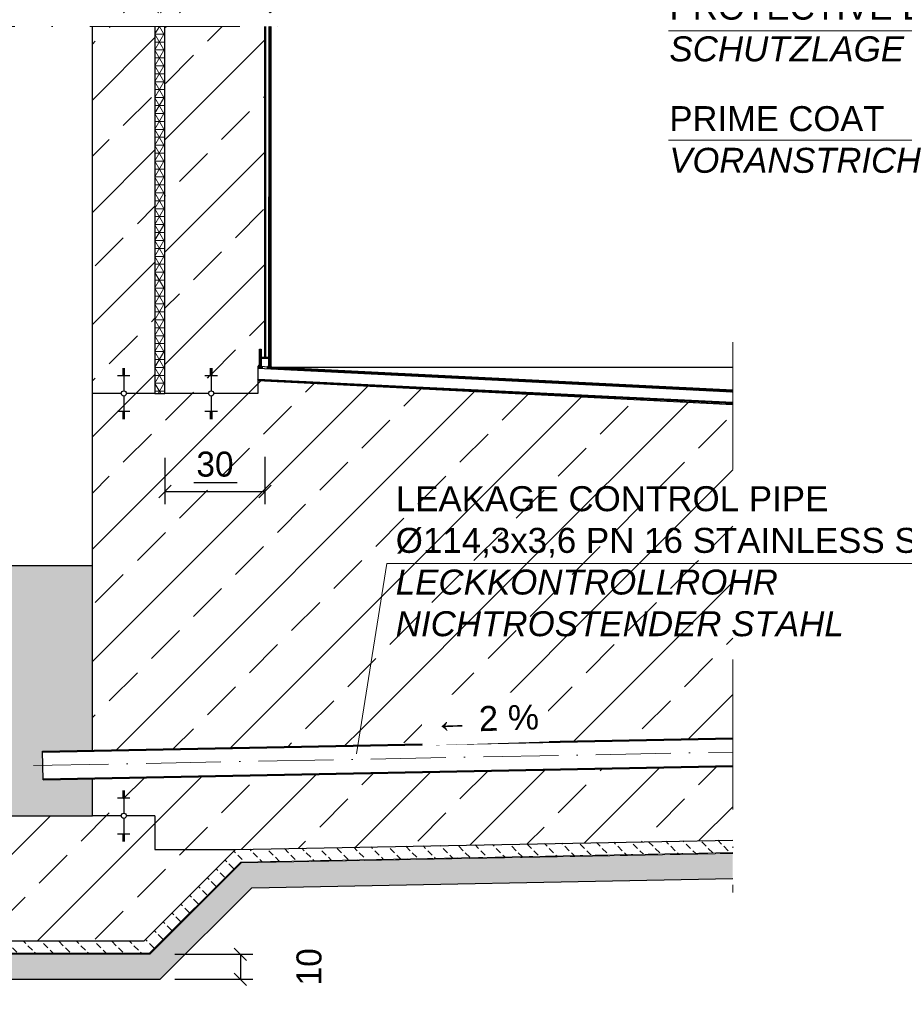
# Model space of a CAD drawing. Header units: millimetres. Extents: x -14064 to 10606674, y -83552 to 74051.
# Tile 11 of 256: x 872 to 4412, y -26565 to -22627. Entities that reach past the tile are written whole.
import ezdxf

# ---------------------------------------------------------------- set-up
doc = ezdxf.new("R2010")
doc.units = ezdxf.units.MM
doc.linetypes.add('ACAD_ISO10W100', pattern=[18, 12, -3, 0, -3])
doc.linetypes.add('JIS_02_1.0', pattern=[2, 1, -1])
doc.layers.add('Bemaßung', color=7, linetype='Continuous', lineweight=9)
doc.layers.add('Beschriftung', color=7, linetype='Continuous', lineweight=9)
doc.styles.add('LBB3.5M1000', font='isocp.shx', dxfattribs={"height": 3.5})
doc.dimstyles.new('DIN', dxfattribs={"dimtxt": 2.5, "dimasz": 2.5, "dimexe": 1.25, "dimexo": 0.625, "dimtad": 1, "dimtih": 1, "dimdec": 4, "dimdsep": 46, "dimlunit": 6, "dimtxsty": 'Standard', "dimcen": 2.5, "dimadec": 0, "dimazin": 0, "dimtfac": 1, "dimtdec": 4, "dimtmove": 0, "dimatfit": 3, "dimfxl": 0, "dimtvp": 1, "dimtolj": 1, "dimtzin": 0, "dimarcsym": 0})
pattern_1 = [(45, (-84081.94, 22019.64), (-224.5064, 224.5064), []), (45, (-83857.43, 22019.64), (-224.5064, 224.5064), [158.75, -79.375])]

# ---------------------------------------------------------------- blocks, each defined once
blk = doc.blocks.new('_Oblique')
at = {"color": 0, "linetype": 'ByBlock', "lineweight": -2}
blk.add_line((-0.5, -0.5), (0.5, 0.5), dxfattribs=at)
blk = doc.blocks.new('*D147')
at = {"color": 0, "lineweight": -2, "transparency": 16777216}
for p, q in [((1453.6, -24379), (1453.6, -24564.1)), ((1853.6, -24376), (1853.6, -24564.1)), ((1453.6, -24514.1), (1853.6, -24514.1))]:
    blk.add_line(p, q, dxfattribs=at)
at = {"layer": 'DEFPOINTS', "color": 0, "transparency": 16777216}
for p in [(1453.6, -23979), (1853.6, -23976), (1853.6, -24514.1)]:
    blk.add_point(p, dxfattribs=at)
at = {"color": 0, "lineweight": -2, "transparency": 16777216, "xscale": 50, "yscale": 50, "zscale": 50, "rotation": 180}
blk.add_blockref('_Oblique', (1453.6, -24514.1), dxfattribs=at)
at = {"color": 0, "lineweight": -2, "transparency": 16777216, "xscale": 50, "yscale": 50, "zscale": 50}
blk.add_blockref('_Oblique', (1853.6, -24514.1), dxfattribs=at)
at = {"color": 0, "transparency": 16777216, "insert": (1653.6, -24405.2), "char_height": 100, "attachment_point": 5}
blk.add_mtext('\\A1;30', dxfattribs=at)
blk = doc.blocks.new('*D189')
at = {"layer": 'Bemaßung', "color": 0, "lineweight": -2, "transparency": 16777216}
for p, q in [((1493.1, -26365.4), (1805.4, -26365.4)), ((1755.4, -26365.4), (1755.4, -26465.4)), ((1493.1, -26465.4), (1805.4, -26465.4))]:
    blk.add_line(p, q, dxfattribs=at)
at = {"layer": 'DEFPOINTS', "color": 0, "transparency": 16777216}
for p in [(1393.1, -26365.4), (1393.1, -26465.4), (1755.4, -26465.4)]:
    blk.add_point(p, dxfattribs=at)
at = {"layer": 'Bemaßung', "color": 0, "lineweight": -2, "transparency": 16777216, "xscale": 50, "yscale": 50, "zscale": 50}
for p, rotation in [((1755.4, -26365.4), 90), ((1755.4, -26465.4), 270)]:
    blk.add_blockref('_Oblique', p, dxfattribs=dict(at, rotation=rotation))
at = {"layer": 'Bemaßung', "color": 0, "transparency": 16777216, "insert": (2030.4, -26415.4), "char_height": 100, "attachment_point": 5, "rotation": 90}
blk.add_mtext('\\A1;10', dxfattribs=at)

msp = doc.modelspace()

# ---------------------------------------------------------------- hatches: boundary and pattern name
h = msp.add_hatch()
h.set_pattern_fill('ANSI33', color=256, scale=50)
h.set_pattern_definition(pattern_1)
h.paths.add_polyline_path([(1638.57682, -24050.24374), (1638.57682, -24046.72383), (1633.57682, -24046.72383), (1613.57682, -24050.24374)], flags=16)
h.paths.add_polyline_path([(3725.37918, -16315.79156), (1914.37502, -16336.1781), (2014.51675, -16691.36655), (3725.37918, -16691.36532)])
h.paths.add_polyline_path([(1914.37502, -16336.1781), (1453.57682, -16341.36532), (1453.57682, -16675.36532), (1571.07545, -16675.36532), (1571.07545, -16673.36532), (1731.07545, -16673.36532), (1856.16249, -16675.36532), (1856.16249, -16685.36532), (1902.56249, -16685.36532), (2012.92719, -16685.7286)])
h.paths.add_polyline_path([(1413.57682, -15717.54758), (1366.07654, -15717.54758), (1366.07654, -15714.40722), (1413.57682, -15714.40722), (1413.57682, -15640.77266, -0.2574196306), (1163.57682, -15679.36899), (1163.57682, -16341.36532), (1278.22429, -16341.36532, -1), (1298.92935, -16341.36532), (1413.57682, -16341.36532)])
h.paths.add_polyline_path([(1288.57682, -16269.87128), (1288.57682, -16266.35138), (1283.57682, -16266.35138), (1263.57682, -16269.87128)], flags=16)
h.paths.add_polyline_path([(1283.57682, -16433.9788), (1288.57682, -16433.9788), (1288.57682, -16430.45889), (1283.57682, -16430.45889)], flags=16)
h.paths.add_polyline_path([(1288.57682, -24050.24374), (1288.57682, -24046.72383), (1283.57682, -24046.72383), (1263.57682, -24050.24374)], flags=16)
h.paths.add_polyline_path([(-136.42318, -24121.73778), (-251.07065, -24121.73778, -1), (-271.77571, -24121.73778), (-386.42318, -24121.73778), (-386.42318, -25811.36532), (-271.77571, -25811.36532, -1), (-251.07065, -25811.36532), (-136.42318, -25811.36532)])
h.paths.add_polyline_path([(-266.42318, -24214.35125), (-261.42318, -24214.35125), (-261.42318, -24210.83135), (-266.42318, -24210.83135)], flags=16)
h.paths.add_polyline_path([(-261.42318, -25739.87128), (-261.42318, -25736.35138), (-266.42318, -25736.35138), (-286.42318, -25739.87128)], flags=16)
h.paths.add_polyline_path([(-261.42318, -24050.24374), (-261.42318, -24046.72383), (-266.42318, -24046.72383), (-286.42318, -24050.24374)], flags=16)
h.paths.add_polyline_path([(-266.42318, -16433.9788), (-261.42318, -16433.9788), (-261.42318, -16430.45889), (-266.42318, -16430.45889)], flags=16)
h.paths.add_polyline_path([(-136.42318, -15343.86532), (-256.42318, -15343.86532), (-256.42318, -15443.86532), (-266.42318, -15443.86532), (-266.42318, -15343.86532), (-386.42318, -15343.86532), (-386.42318, -15714.40722), (-338.9229, -15714.40722), (-338.9229, -15717.54758), (-386.42318, -15717.54758), (-386.42318, -16341.36532), (-271.77571, -16341.36532, -1), (-251.07065, -16341.36532), (-136.42318, -16341.36532)])
h.paths.add_polyline_path([(-136.42318, -15091.36532), (-386.42318, -15091.36532), (-386.42318, -15318.86532), (-266.42318, -15318.86532), (-266.42318, -15218.86532), (-256.42318, -15218.86532), (-256.42318, -15318.86532), (-136.42318, -15318.86532)])
h.paths.add_polyline_path([(-256.42318, -15343.86532), (-266.42318, -15343.86532), (-266.42318, -15443.86532), (-256.42318, -15443.86532)], flags=17)
h.paths.add_polyline_path([(-256.42318, -15331.36532), (-266.42318, -15331.36532), (-266.42318, -15343.86532), (-256.42318, -15343.86532)])
h.paths.add_polyline_path([(-256.42318, -15318.86532), (-266.42318, -15318.86532), (-266.42318, -15331.36532), (-256.42318, -15331.36532)])
h.paths.add_polyline_path([(-256.42318, -15218.86532), (-266.42318, -15218.86532), (-266.42318, -15318.86532), (-256.42318, -15318.86532)], flags=17)
h.paths.add_polyline_path([(-266.42318, -15318.86532), (-386.42318, -15318.86532), (-386.42318, -15331.36532), (-266.42318, -15331.36532)])
h.paths.add_polyline_path([(-266.42318, -15331.36532), (-386.42318, -15331.36532), (-386.42318, -15343.86532), (-266.42318, -15343.86532)])
h.paths.add_polyline_path([(-136.42318, -15331.36532), (-256.42318, -15331.36532), (-256.42318, -15343.86532), (-136.42318, -15343.86532)])
h.paths.add_polyline_path([(-136.42318, -15318.86532), (-256.42318, -15318.86532), (-256.42318, -15331.36532), (-136.42318, -15331.36532)])
h.paths.add_polyline_path([(1413.57682, -15433.36532), (1293.57682, -15433.36532), (1293.57682, -15506.30456), (1283.57682, -15506.30456), (1283.57682, -15433.36532), (1163.57682, -15433.36532), (1163.57682, -15679.36899, 0.2574196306), (1413.57682, -15640.77266)])
h.paths.add_polyline_path([(1413.57682, -15091.36532), (1163.57682, -15091.36532), (1163.57682, -15187.36166, -0.2574196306), (1413.57682, -15225.95799)])
h.paths.add_polyline_path([(1283.57682, -15192.00456), (1293.57682, -15192.00456), (1293.57682, -15292.00456), (1413.57682, -15292.00456), (1413.57682, -15225.95799, 0.2574196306), (1163.57682, -15187.36166), (1163.57682, -15292.00456), (1283.57682, -15292.00456)])
h.paths.add_polyline_path([(1293.57682, -15192.00456), (1283.57682, -15192.00456), (1283.57682, -15292.00456), (1293.57682, -15292.00456)], flags=17)
h.paths.add_polyline_path([(1283.57682, -15292.00456), (1163.57682, -15292.00456), (1163.57682, -15349.15456), (1283.57682, -15349.15456)])
h.paths.add_polyline_path([(1293.57682, -15292.00456), (1283.57682, -15292.00456), (1283.57682, -15349.15456), (1293.57682, -15349.15456)])
h.paths.add_polyline_path([(1413.57682, -15292.00456), (1293.57682, -15292.00456), (1293.57682, -15349.15456), (1413.57682, -15349.15456)])
h.paths.add_polyline_path([(1413.57682, -15349.15456), (1293.57682, -15349.15456), (1293.57682, -15406.30456), (1413.57682, -15406.30456)])
h.paths.add_polyline_path([(1293.57682, -15349.15456), (1283.57682, -15349.15456), (1283.57682, -15406.30456), (1293.57682, -15406.30456)])
h.paths.add_polyline_path([(1283.57682, -15349.15456), (1163.57682, -15349.15456), (1163.57682, -15406.30456), (1283.57682, -15406.30456)])
h.paths.add_polyline_path([(1283.57682, -15406.30456), (1163.57682, -15406.30456), (1163.57682, -15433.36532), (1283.57682, -15433.36532)])
h.paths.add_polyline_path([(1293.57682, -15406.30456), (1283.57682, -15406.30456), (1283.57682, -15433.36532), (1293.57682, -15433.36532)])
h.paths.add_polyline_path([(1413.57682, -15406.30456), (1293.57682, -15406.30456), (1293.57682, -15433.36532), (1413.57682, -15433.36532)])
h.paths.add_polyline_path([(1293.57682, -15433.36532), (1283.57682, -15433.36532), (1283.57682, -15506.30456), (1293.57682, -15506.30456)], flags=17)
edge = h.paths.add_edge_path()
edge.add_line((1853.57907, -22653.62134), (1453.57682, -22653.62134))
edge.add_line((1453.57682, -22653.62134), (1453.57682, -24121.73778))
edge.add_line((1453.57682, -24121.73778), (1628.22429, -24121.73778))
edge.add_arc((1638.57682, -24121.73778), 10.35253, 0, 180, ccw=False)
edge.add_line((1648.92935, -24121.73778), (1824.57682, -24121.73778))
edge.add_line((1824.57682, -24121.73778), (1824.57682, -24013.66532))
edge.add_line((1824.57682, -24013.66532), (1832.15726, -23944.03869))
edge.add_line((1832.15726, -23944.03869), (1838.15726, -23944.03869))
edge.add_line((1838.15726, -23944.03869), (1838.15726, -23976.03869))
edge.add_line((1838.15726, -23976.03869), (1853.57957, -23976.03869))
edge.add_line((1853.57957, -23976.03869), (1853.57907, -22653.62134))
edge = h.paths.add_edge_path()
edge.add_line((1413.57682, -22653.62134), (1163.57682, -22653.62134))
edge.add_line((1163.57682, -22653.62134), (1163.57682, -24121.73778))
edge.add_line((1163.57682, -24121.73778), (1278.22429, -24121.73778))
edge.add_arc((1288.57682, -24121.73778), 10.35253, 0, 180, ccw=False)
edge.add_line((1298.92935, -24121.73778), (1413.57682, -24121.73778))
edge.add_line((1413.57682, -24121.73778), (1413.57682, -22653.62134))
edge = h.paths.add_edge_path()
edge.add_line((-136.42318, -22653.62134), (-386.42318, -22653.62134))
edge.add_line((-386.42318, -22653.62134), (-386.42318, -24121.73778))
edge.add_line((-386.42318, -24121.73778), (-271.77571, -24121.73778))
edge.add_arc((-261.42318, -24121.73778), 10.35253, 0, 180, ccw=False)
edge.add_line((-251.07065, -24121.73778), (-136.42318, -24121.73778))
edge.add_line((-136.42318, -24121.73778), (-136.42318, -22653.62134))
h.paths.add_polyline_path([(1853.57717, -17632.0379), (1453.57682, -17632.0379), (1453.57682, -22599.84387), (1853.57905, -22599.84387)])
h.paths.add_polyline_path([(1453.57682, -17578.26043), (1853.57715, -17578.26043), (1853.57683, -16725.36785), (1842.56249, -16725.36532), (1842.56249, -16691.36532), (1453.57682, -16691.36532)])
h.paths.add_polyline_path([(1413.57682, -17632.0379), (1163.57682, -17632.0379), (1163.57682, -20348.13454), (1205.1166, -20426.6966), (1259.72684, -20444.24362), (1312.38727, -20459.84126), (1365.04703, -20489.0863), (1392.35249, -20516.38195), (1392.35249, -20551.47643), (1378.69976, -20608.01712), (1355.29527, -20656.75943), (1331.89078, -20689.90409), (1287.0323, -20740.59577), (1242.17381, -20767.89143), (1203.16611, -20783.48863), (1163.57682, -20797.87988), (1163.57682, -22599.84387), (1413.57682, -22599.84387)])
edge = h.paths.add_edge_path()
edge.add_line((1163.57682, -17578.26043), (1413.57682, -17578.26043))
edge.add_line((1413.57682, -17578.26043), (1413.57682, -16341.36532))
edge.add_line((1413.57682, -16341.36532), (1298.92935, -16341.36532))
edge.add_arc((1288.57682, -16341.36532), 10.35253, -180, 0, ccw=False)
edge.add_line((1278.22429, -16341.36532), (1163.57682, -16341.36532))
edge.add_line((1163.57682, -16341.36532), (1163.57682, -17578.26043))
h.paths.add_polyline_path([(-136.42318, -17632.0379), (-386.42318, -17632.0379), (-386.42318, -22599.84387), (-136.42318, -22599.84387)])
edge = h.paths.add_edge_path()
edge.add_line((-386.42318, -17578.26043), (-136.42318, -17578.26043))
edge.add_line((-136.42318, -17578.26043), (-136.42318, -16341.36532))
edge.add_line((-136.42318, -16341.36532), (-251.07065, -16341.36532))
edge.add_arc((-261.42318, -16341.36532), 10.35253, -180, 0, ccw=False)
edge.add_line((-271.77571, -16341.36532), (-386.42318, -16341.36532))
edge.add_line((-386.42318, -16341.36532), (-386.42318, -17578.26043))
at = {"lineweight": 5}
h = msp.add_hatch(dxfattribs=at)
h.set_pattern_fill('NET3', color=0, scale=10)
h.set_pattern_definition([(0, (-84081.936, 22019.635), (0, 31.75), []), (60, (-84081.936, 22019.635), (-27.496307, 15.875), []), (120, (-84081.936, 22019.635), (-27.496307, -15.875), [])])
h.paths.add_polyline_path([(1453.57682, -22653.62134), (1413.57682, -22653.62134), (1413.57682, -24121.73778), (1453.57682, -24121.73778)])
h.paths.add_polyline_path([(1453.57682, -17632.0379), (1413.57682, -17632.0379), (1413.57682, -22599.84387), (1453.57682, -22599.84387)])
h.paths.add_polyline_path([(1413.57682, -17578.26043), (1453.57682, -17578.26043), (1453.57682, -16341.36532), (1413.57682, -16341.36532)])
at = {"lineweight": 9}
h = msp.add_hatch(dxfattribs=at)
h.set_pattern_fill('ANSI31', color=256, angle=90)
h.set_pattern_definition([(135, (-84081.9356, 21858.4124), (-2.24506403, -2.24506403), [])])
h.paths.add_polyline_path([(1878.57682, -22653.62134), (1870.15094, -22653.62134), (1869.57701, -24015.91533), (1878.57682, -24016.36532)])
h.paths.add_polyline_path([(1872.28919, -17578.26043), (1878.57682, -17578.26043), (1878.57682, -16716.36659), (1872.65231, -16716.36409)])
h.paths.add_polyline_path([(1878.57682, -17632.0379), (1872.26653, -17632.0379), (1870.1736, -22599.84387), (1878.57682, -22599.84387)])
h = msp.add_hatch(dxfattribs=at)
h.set_pattern_fill('ANSI31', color=256, angle=90)
h.set_pattern_definition([(135, (-61289.3876, -26598.995), (-2.24506403, -2.24506403), [])])
h.paths.add_polyline_path([(1867.15726, -23976.03869), (1838.15726, -23976.03869), (1838.15726, -23944.03869), (1832.15726, -23944.03869), (1832.15726, -24014.03869), (1838.15726, -24014.34435), (1838.15726, -23982.03869), (1867.15726, -23982.03869)])
h = msp.add_hatch(dxfattribs=at)
h.set_pattern_fill('ANSI31', color=256)
h.set_pattern_definition([(45, (-84081.9356, 21858.4124), (-2.24506403, 2.24506403), [])])
h.paths.add_polyline_path([(1842.84203, -24022.58858), (1842.84203, -24014.57859), (1824.57682, -24013.66532), (1824.57682, -24021.67532)])
h.paths.add_polyline_path([(1862.84203, -24015.57859), (1862.84203, -24023.58858), (3725.37918, -24116.71544), (3725.37918, -24108.70544)])
h = msp.add_hatch(color=256)
h.dxf.hatch_style = 1
h.paths.add_polyline_path([(1832.15726, -24007.70509), (1826.18912, -24013.74744), (1832.15726, -24014.03869)])
h = msp.add_hatch(color=256)
h.dxf.hatch_style = 1
h.paths.add_polyline_path([(1869.57957, -24009.65993), (1863.61524, -24015.62426), (1869.57701, -24015.91533)])
h = msp.add_hatch(color=256)
h.dxf.hatch_style = 1
h.paths.add_polyline_path([(1878.57997, -24010.63094), (1878.57997, -24016.3042), (1884.5443, -24016.59527)])
h = msp.add_hatch()
h.set_pattern_fill('ANSI33', color=256, scale=50)
h.set_pattern_definition(pattern_1)
h.paths.add_polyline_path([(3725.37918, -24426.53793), (3725.37918, -24166.7779), (1824.57682, -24071.73778), (1824.57682, -24121.73778), (1648.92935, -24121.73778, -1), (1628.22429, -24121.73778), (1453.57682, -24121.73778), (1413.57682, -24121.73778), (1298.92935, -24121.73778, -1), (1278.22429, -24121.73778), (1163.57682, -24121.73778), (1163.57682, -25548.78016), (2225.16689, -25528.30207), (2341.90181, -24802.306), (3725.37918, -24802.306)])
h.paths.add_polyline_path([(1638.57682, -24210.83135), (1633.57682, -24210.83135), (1638.57682, -24212.5913)], flags=16)
h.paths.add_polyline_path([(1313.57682, -24193.23182), (1288.57682, -24193.23182), (1288.57682, -24196.75173), (1293.57682, -24196.75173)], flags=16)
h.paths.add_polyline_path([(3725.37918, -25613.68422), (1163.57682, -25663.10143), (1163.57682, -25811.36532), (1278.22429, -25811.36532, -1), (1298.92935, -25811.36532), (1413.57682, -25811.36532), (1413.57682, -25946.53037), (1735.51856, -25946.53037), (3725.37918, -25908.14592)])
h.paths.add_polyline_path([(1288.57682, -25739.87128), (1288.57682, -25736.35138), (1283.57682, -25736.35138), (1263.57682, -25739.87128)], flags=16)
h.paths.add_polyline_path([(1735.51856, -25946.53037), (1413.57682, -25946.53037), (1413.57682, -25811.36532), (1298.92935, -25811.36532, -1), (1278.22429, -25811.36532), (1163.57682, -25811.36532), (363.57682, -25811.36532), (363.57682, -26011.36532), (-136.42318, -26011.36532), (-136.42318, -25811.36532), (-251.07065, -25811.36532, -1), (-271.77571, -25811.36532), (-386.42318, -25811.36532), (-386.42318, -26023.00336), (-336.60302, -26023.00336), (-336.60302, -26311.36532), (1370.6836, -26311.36532)])
h.paths.add_polyline_path([(1288.57682, -25907.4987), (1283.57682, -25907.4987), (1288.57682, -25909.25865)], flags=16)
h.paths.add_polyline_path([(-236.42318, -25882.85937), (-261.42318, -25882.85937), (-261.42318, -25886.37927), (-256.42318, -25886.37927)], flags=16)
h.paths.add_polyline_path([(363.57682, -25811.36532), (-136.42318, -25811.36532), (-136.42318, -26011.36532), (363.57682, -26011.36532)], flags=17)
h.paths.add_polyline_path([(1553.57819, -24480.19121), (1753.57819, -24480.19121), (1753.57819, -24330.19121), (1553.57819, -24330.19121)], flags=24)
h.paths.add_polyline_path([(2341.61019, -25156.269), (4834.37963, -25156.269), (4834.37963, -24443.10393), (2341.61019, -24443.10393)], flags=9)
h = msp.add_hatch()
h.set_pattern_fill('ANSI31', color=256, angle=90)
h.set_pattern_definition([(312.20609, (3725.3792, -24162.6902), (2.351828, 2.1329627), [])])
h.paths.add_polyline_path([(1824.57682, -24069.92778), (1824.57682, -24065.92302), (3725.37918, -24158.6854), (3725.37918, -24162.69016)])
h = msp.add_hatch()
h.set_pattern_fill('ANSI33', color=256, scale=50)
h.set_pattern_definition(pattern_1)
h.paths.add_polyline_path([(3725.37918, -24802.306), (2341.90181, -24802.306), (2225.16689, -25528.30207), (3725.37918, -25499.36295), (3725.37918, -25186.68117)])
h.paths.add_polyline_path([(2503.92772, -25536.16255), (2972.91974, -25521.03226), (2966.27508, -25315.06847), (2497.28306, -25330.19877)], flags=9)
h.paths.add_polyline_path([(2341.61019, -25156.269), (4834.37963, -25156.269), (4834.37963, -24443.10393), (2341.61019, -24443.10393)], flags=9)
h = msp.add_hatch(color=254)
h.dxf.hatch_style = 1
h.paths.add_polyline_path([(1163.57682, -24811.36532), (87.72682, -24811.36532), (87.72682, -25686.36532), (39.42682, -25686.36532), (39.42682, -25085.51532), (-130.42318, -25085.51532), (-130.42318, -25121.36532), (-136.42318, -25121.36532), (-136.42318, -25811.36532), (1163.57682, -25811.36532), (1163.57682, -25663.10143), (965.78126, -25666.91691), (963.57682, -25552.63817), (1163.57682, -25548.78016)])
h.paths.add_polyline_path([(39.42682, -24811.36532), (-136.42318, -24811.36532), (-136.42318, -25001.36532), (-130.42318, -25001.36532), (-130.42318, -25037.21532), (39.42682, -25037.21532)])
h = msp.add_hatch(dxfattribs=at)
h.set_pattern_fill('BETON_UNBEWEHRT', color=256, scale=200, angle=90, pattern_type=2)
h.set_pattern_definition([(135, (-84371.936, 21893.77), (-35.35534, -35.35534), [25, -12.5])])
h.paths.add_polyline_path([(1756.62712, -25996.13248), (3725.37918, -25958.15523), (3725.37918, -25908.14592), (1735.51856, -25946.53037), (1370.6836, -26311.36532), (-386.42318, -26311.36532), (-386.42318, -26361.36532), (1391.39428, -26361.36532)])
h = msp.add_hatch(dxfattribs=at)
h.set_pattern_fill('BETON_UNBEWEHRT', color=256, scale=200, pattern_type=2)
h.set_pattern_definition([(45, (-84336.58, 21858.41), (-35.35534, 35.35534), [25, -12.5])])
h.paths.add_polyline_path([(113.57682, -26465.36532), (1434.47249, -26465.36532), (1800.53292, -26099.30489), (3725.37918, -26062.17457), (3725.37918, -25962.15597), (1758.3158, -26000.10065), (1393.05113, -26365.36532), (-786.42318, -26365.36532), (-786.42318, -26565.36532), (13.57682, -26565.36532)])

# ---------------------------------------------------------------- linework, layer by layer
at = {"linetype": 'ACAD_ISO10W100', "lineweight": 18, "ltscale": 50}
for p, q in [((-647.42318, -22653.62134), (1978.57682, -22653.62134)), ((3725.37918, -23916.36532), (3725.37918, -24426.53793)), ((3725.37918, -25186.68117), (3725.37918, -26117.76868))]:
    msp.add_line(p, q, dxfattribs=at)
for p, q in [((1163.57682, -25548.78016), (1163.57682, -22653.62134)), ((1413.57682, -22653.62134), (1413.57682, -24121.73778)), ((1453.57682, -24121.73778), (1453.57682, -22653.62134)), ((1853.57957, -23976.03869), (1853.57907, -22653.62134)), ((1857.57682, -23976.03869), (1857.57682, -22653.62134)), ((1869.57701, -24015.91533), (1870.15094, -22653.62134)), ((1878.57682, -24016.36532), (1878.57682, -22653.62134)), ((1853.57957, -23976.03869), (1853.57957, -23206.55047)), ((1283.57682, -24022.0845), (1293.57682, -24022.0845)), ((1283.57682, -24025.6044), (1293.57682, -24025.6044)), ((1288.57682, -24021.73778), (1288.57682, -24111.38525)), ((1633.57682, -24022.0845), (1643.57682, -24022.0845)), ((1633.57682, -24025.6044), (1643.57682, -24025.6044)), ((1638.57682, -24021.73778), (1638.57682, -24111.38525)), ((1824.57682, -24013.66532), (1824.57682, -24121.73778)), ((3725.37918, -24108.70544), (1824.57682, -24013.66532)), ((3725.37918, -24116.71544), (1824.57682, -24021.67532)), ((1842.84203, -24014.56013), (1842.84203, -24022.56965)), ((1862.84203, -24015.53616), (1862.84203, -24023.54568)), ((1878.57682, -24016.36532), (3725.37918, -24016.36532)), ((1263.57682, -24050.24374), (1313.57682, -24050.24374)), ((1283.57682, -24029.12431), (1293.57682, -24029.12431)), ((1283.57682, -24032.64421), (1293.57682, -24032.64421)), ((1283.57682, -24036.16412), (1293.57682, -24036.16412)), ((1283.57682, -24039.68402), (1293.57682, -24039.68402)), ((1283.57682, -24043.20393), (1293.57682, -24043.20393)), ((1283.57682, -24046.72383), (1293.57682, -24046.72383)), ((1613.57682, -24050.24374), (1663.57682, -24050.24374)), ((1633.57682, -24029.12431), (1643.57682, -24029.12431)), ((1633.57682, -24032.64421), (1643.57682, -24032.64421)), ((1633.57682, -24036.16412), (1643.57682, -24036.16412)), ((1633.57682, -24039.68402), (1643.57682, -24039.68402)), ((1633.57682, -24043.20393), (1643.57682, -24043.20393)), ((1633.57682, -24046.72383), (1643.57682, -24046.72383)), ((3725.37918, -24158.6854), (1824.57682, -24065.92302)), ((3725.37918, -24162.69016), (1824.57682, -24069.92778)), ((3725.37918, -24166.7779), (1824.57682, -24071.73778)), ((1278.22429, -24121.73778), (1163.57682, -24121.73778)), ((1288.57682, -24132.09031), (1288.57682, -24221.73778)), ((1413.57682, -24121.73778), (1298.92935, -24121.73778)), ((1413.57682, -24121.73778), (1453.57682, -24121.73778)), ((1628.22429, -24121.73778), (1453.57682, -24121.73778)), ((1638.57682, -24132.09031), (1638.57682, -24221.73778)), ((1824.57682, -24121.73778), (1648.92935, -24121.73778)), ((1263.57682, -24193.23182), (1313.57682, -24193.23182)), ((1283.57682, -24196.75173), (1293.57682, -24196.75173)), ((1283.57682, -24200.27163), (1293.57682, -24200.27163)), ((1283.57682, -24203.79154), (1293.57682, -24203.79154)), ((1283.57682, -24207.31144), (1293.57682, -24207.31144)), ((1283.57682, -24210.83135), (1293.57682, -24210.83135)), ((1283.57682, -24214.35125), (1293.57682, -24214.35125)), ((1283.57682, -24217.87115), (1293.57682, -24217.87115)), ((1283.57682, -24221.39106), (1293.57682, -24221.39106)), ((1613.57682, -24193.23182), (1663.57682, -24193.23182)), ((1633.57682, -24196.75173), (1643.57682, -24196.75173)), ((1633.57682, -24200.27163), (1643.57682, -24200.27163)), ((1633.57682, -24203.79154), (1643.57682, -24203.79154)), ((1633.57682, -24207.31144), (1643.57682, -24207.31144)), ((1633.57682, -24210.83135), (1643.57682, -24210.83135)), ((1633.57682, -24214.35125), (1643.57682, -24214.35125)), ((1633.57682, -24217.87115), (1643.57682, -24217.87115)), ((1633.57682, -24221.39106), (1643.57682, -24221.39106)), ((1741.99563, -24478.9774), (1569.63933, -24478.9774)), ((1163.57682, -24811.36532), (87.72682, -24811.36532)), ((963.57682, -25552.63817), (3725.37918, -25499.36295)), ((963.64625, -25556.2375), (3725.37918, -25502.96362)), ((965.78126, -25666.91691), (963.57682, -25552.63817)), ((965.71183, -25663.31758), (3725.37918, -25610.08355)), ((965.78126, -25666.91691), (3725.37918, -25613.68422)), ((1163.57682, -25811.36532), (1163.57682, -25663.10143)), ((1283.57682, -25711.71204), (1293.57682, -25711.71204)), ((1283.57682, -25715.23195), (1293.57682, -25715.23195)), ((1283.57682, -25718.75185), (1293.57682, -25718.75185)), ((1288.57682, -25711.36532), (1288.57682, -25801.01279)), ((1263.57682, -25739.87128), (1313.57682, -25739.87128)), ((1283.57682, -25722.27176), (1293.57682, -25722.27176)), ((1283.57682, -25725.79166), (1293.57682, -25725.79166)), ((1283.57682, -25729.31157), (1293.57682, -25729.31157)), ((1283.57682, -25732.83147), (1293.57682, -25732.83147)), ((1283.57682, -25736.35138), (1293.57682, -25736.35138)), ((-136.42318, -25811.36532), (1163.57682, -25811.36532)), ((1278.22429, -25811.36532), (1163.57682, -25811.36532)), ((1288.57682, -25821.71786), (1288.57682, -25911.36532)), ((1413.57682, -25811.36532), (1298.92935, -25811.36532)), ((1413.57682, -25811.36532), (1413.57682, -25946.53037)), ((1263.57682, -25882.85937), (1313.57682, -25882.85937)), ((1283.57682, -25886.37927), (1293.57682, -25886.37927)), ((1283.57682, -25889.89918), (1293.57682, -25889.89918)), ((1283.57682, -25893.41908), (1293.57682, -25893.41908)), ((1283.57682, -25896.93899), (1293.57682, -25896.93899)), ((1283.57682, -25900.45889), (1293.57682, -25900.45889)), ((1283.57682, -25903.9788), (1293.57682, -25903.9788)), ((1283.57682, -25907.4987), (1293.57682, -25907.4987)), ((1283.57682, -25911.01861), (1293.57682, -25911.01861)), ((1735.51856, -25946.53037), (3725.37918, -25908.14592)), ((1735.51856, -25946.53037), (1370.6836, -26311.36532)), ((1413.57682, -25946.53037), (1735.51856, -25946.53037)), ((1800.53292, -26099.30489), (3725.37918, -26062.17457)), ((1800.53292, -26099.30489), (1434.47249, -26465.36532)), ((-386.42318, -26311.36532), (1370.6836, -26311.36532)), ((113.57682, -26465.36532), (1434.47249, -26465.36532))]:
    msp.add_line(p, q)
at = {"linetype": 'JIS_02_1.0', "lineweight": 20, "ltscale": 25}
msp.add_line((3725.32983, -24163.70146), (1824.57682, -24070.94148), dxfattribs=at)
at = {"lineweight": 9}
for p, q in [((2341.90181, -24802.306), (2219.47761, -25563.68473)), ((4833.87325, -24802.306), (2341.90181, -24802.306)), ((1756.62712, -25996.13248), (3725.37918, -25958.15523)), ((1758.3158, -26000.10065), (3725.37918, -25962.15597)), ((1756.62712, -25996.13248), (1391.39428, -26361.36532)), ((1758.3158, -26000.10065), (1393.05113, -26365.36532)), ((-786.42318, -26365.36532), (1393.05113, -26365.36532)), ((-386.42318, -26361.36532), (1391.39428, -26361.36532))]:
    msp.add_line(p, q, dxfattribs=at)
at = {"linetype": 'ACAD_ISO10W100', "lineweight": 18, "ltscale": 25}
msp.add_line((927.69994, -25610.49086), (3725.37918, -25556.52359), dxfattribs=at)
at = {"lineweight": 9, "elevation": -475.00001}
for points in [[(3467.67678, -22671.655), (6765.01718, -22671.655)], [(3467.67678, -23108.41143), (6766.84811, -23108.41143)]]:
    msp.add_lwpolyline(points, dxfattribs=at)
for points in [[(1838.15726, -23982.03869), (1838.15726, -24014.34435), (1832.15726, -24014.03869), (1832.15726, -23944.03869), (1838.15726, -23944.03869), (1838.15726, -23976.03869), (1867.15726, -23976.03869), (1867.15726, -23982.03869)], [(1826.18912, -24013.74744), (1832.15726, -24007.70509), (1832.15726, -24014.03869)], [(1863.61524, -24015.62426), (1869.57957, -24009.65993), (1869.57701, -24015.91533)]]:
    msp.add_lwpolyline(points, close=True)
at = {"linetype": 'JIS_02_1.0', "lineweight": 25, "ltscale": 50}
msp.add_lwpolyline([(3725.37918, -25960.1556), (1757.47146, -25998.11657), (1392.2227, -26363.36532), (-786.42318, -26363.36532)], dxfattribs=at)
for centre in [(1288.57682, -24121.73778), (1638.57682, -24121.73778), (1288.57682, -25811.36532)]:
    msp.add_circle(centre, 10.35253)

# ---------------------------------------------------------------- texts
at = {"layer": 'Beschriftung', "char_height": 100, "width": 3120.7263023, "attachment_point": 1, "style": 'LBB3.5M1000'}
for s, insert in [('{\\fArial|b0|i0|c0|p34;PROTECTIVE LAYER (WOLFIN GWSK 1,8 mm)\\P\\fArial|b0|i1|c0|p34;SCHUTZLAGE (WOLFIN GWSK 1,8 mm)}', (3471.90539, -22526.55853, -475.00001)), ('{\\fArial|b0|i0|c0|p34;PRIME COAT\\P\\fArial|b0|i1|c0|p34;VORANSTRICH}', (3471.90539, -22972.59412, -475.00001)), ('{\\fArial|b0|i0|c0|p34;LEAKAGE CONTROL PIPE\\P%%C114,3x3,6 PN 16 STAINLESS STEEL\\P\\fArial|b0|i1|c0|p34;LECKKONTROLLROHR\\PNICHTROSTENDER STAHL}', (2376.84211, -24492.79697, -475.00001))]:
    msp.add_mtext(s, dxfattribs=dict(at, insert=insert))

# ---------------------------------------------------------------- dimensions: what is measured, and where the dimension line sits
dim = msp.add_linear_dim(base=(1853.57957, -24514.14352), p1=(1453.57682, -23979.03869), p2=(1853.57957, -23976.03869), text='30', dimstyle='DIN', override={"dimscale": 100, "dimtxt": 1, "dimasz": 0.5, "dimexe": 0.5, "dimexo": 4, "dimgap": 0.5, "dimtih": 0, "dimdec": 2, "dimblk1": 'Oblique', "dimblk2": 'Oblique', "dimsah": 1, "dimtmove": 2})
dim.commit()
dim.dimension.update_dxf_attribs({"geometry": '*D147', "text_midpoint": (1653.57819, -24405.19121), "dimtype": 160})
at = {"layer": 'Bemaßung'}
dim = msp.add_linear_dim(base=(1755.44328, -26465.36532), p1=(1393.05113, -26365.36532), p2=(1393.05113, -26465.36532), angle=90, text='10', dimstyle='DIN', override={"dimscale": 100, "dimtxt": 1, "dimasz": 0.5, "dimexe": 0.5, "dimexo": 1, "dimgap": 0.5, "dimtih": 0, "dimdec": 2, "dimblk1": 'Oblique', "dimblk2": 'Oblique', "dimsah": 1, "dimtmove": 2}, dxfattribs=at)
dim.commit()
dim.dimension.update_dxf_attribs({"geometry": '*D189', "text_midpoint": (2030.44328, -26415.36532)})

# ---------------------------------------------------------------- next in the draw order: texts
at = {"insert": (2529.2606, -25378.95427), "char_height": 100, "attachment_point": 1, "rotation": 1.84779583, "style": 'LBB3.5M1000', "bg_fill": 3, "box_fill_scale": 1.5, "bg_fill_color": 256, "bg_fill_transparency": 0}
msp.add_mtext_dynamic_manual_height_columns('{\\fArial|b0|i0|c134|p34;\\C256;←\\fArial|b0|i0|c0|p34; 2 %}', width=405.7010879, gutter_width=17.5, heights=[72.64171], dxfattribs=at)

doc.saveas('drawing.dxf')
